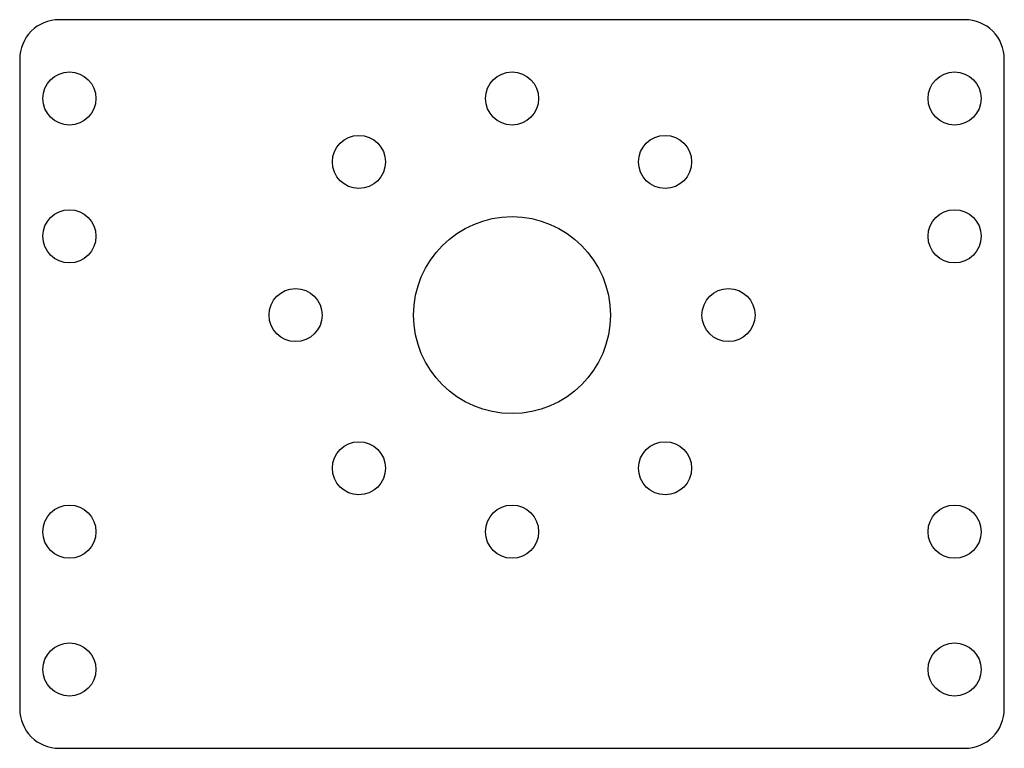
# Model space of a CAD drawing. Header units: inches. Extents: x -0.08 to 1.89, y 0 to 1.46.
import ezdxf

# ---------------------------------------------------------------- set-up
doc = ezdxf.new("R2010")
doc.units = ezdxf.units.IN
doc.header["$MEASUREMENT"] = 0

msp = doc.modelspace()

# ---------------------------------------------------------------- linework, layer by layer
msp.add_lwpolyline([(0, 0), (1.8126, 0, 0.414214), (1.8913, 0.0787), (1.8913, 1.378, 0.414214), (1.8126, 1.4567), (0, 1.4567, 0.414214), (-0.0787, 1.378), (-0.0787, 0.0787, 0.414214), (0, 0)], format="xyb", close=True)
for centre, radius in [((0.0207, 1.2992), 0.0531), ((0.9063, 1.2992), 0.0531), ((1.7919, 1.2992), 0.0531), ((0.6001, 1.1724), 0.0531), ((1.2125, 1.1724), 0.0531), ((0.0207, 1.0236), 0.0531), ((1.7919, 1.0236), 0.0531), ((0.9063, 0.8661), 0.1969), ((0.4732, 0.8661), 0.0531), ((1.3394, 0.8661), 0.0531), ((0.6001, 0.5599), 0.0531), ((1.2125, 0.5599), 0.0531), ((0.0207, 0.4331), 0.0531), ((0.9063, 0.4331), 0.0531), ((1.7919, 0.4331), 0.0531), ((0.0207, 0.1575), 0.0531), ((1.7919, 0.1575), 0.0531)]:
    msp.add_circle(centre, radius)

doc.saveas('drawing.dxf')
